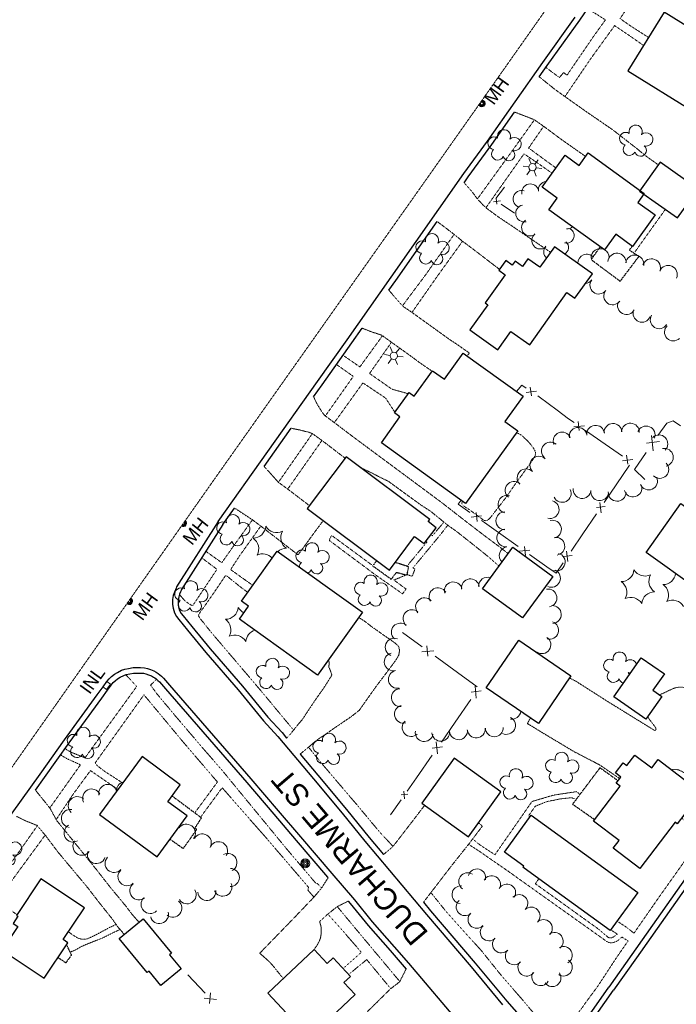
# Model space of a CAD drawing. Extents: x 863487 to 870045, y 569252 to 575761.
# Tile 18 of 66: x 864891 to 865184, y 571567 to 572008. Entities that reach past the tile are written whole.
import ezdxf
from ezdxf.enums import TextEntityAlignment as Align

# ---------------------------------------------------------------- set-up
doc = ezdxf.new("R2010")
doc.units = 0
doc.header["$LTSCALE"] = 0.005
doc.header["$MEASUREMENT"] = 0
doc.linetypes.add('DGN Style 3', pattern=[37.5, 25, -12.5])
doc.linetypes.add('DGN Style 5', pattern=[20, 10, -10])
for name, color, linetype, lineweight in [('E_DRN_Grate', 5, 'Continuous', 15), ('E_DWY', 2, 'DGN Style 3', 15), ('E_LAND_Vegetation', 3, 'Continuous', 15), ('E_MAP_Limits', 3, 'DGN Style 3', 15), ('E_MISCPROP', 30, 'Continuous', 15), ('E_MISCPROP_HvyDash', 241, 'DGN Style 3', 25), ('E_MISCPROP_HvyLine', 241, 'Continuous', 25), ('E_MISCPROP_Railing', 30, 'Continuous', 15), ('E_PATH_Sidewalk', 2, 'DGN Style 5', 15), ('E_RDWY', 21, 'Continuous', 25), ('E_RDWY_Name', 21, 'Continuous', 15)]:
    doc.layers.add(name, color=color, linetype=linetype, lineweight=lineweight)
doc.styles.add('Style-IGR_FONT_0', font='IGR_FONT_0.shx')
doc.styles.add('Style-IGR_FONT_1', font='IGR_FONT_1.shx')

# ---------------------------------------------------------------- blocks, each defined once
blk = doc.blocks.new('INLT')
at = {"layer": 'E_MISCPROP_Railing', "color": 40, "linetype": 'Continuous', "lineweight": 0, "flags": 128}
blk.add_lwpolyline([(3, -2), (3, 0), (0, 0), (0, -2), (3, -2)], dxfattribs=at)
blk = doc.blocks.new('INL_13')
at = {"layer": 'E_MISCPROP_Railing', "color": 40, "linetype": 'Continuous', "lineweight": 0, "style": 'Style-IGR_FONT_0'}
blk.add_text('INL', height=6, rotation=0.0001, dxfattribs=at).set_placement((-5.74, -3.01))
blk = doc.blocks.new('POLE')
at = {"layer": 'E_MISCPROP', "color": 20, "linetype": 'Continuous', "lineweight": 0}
for centre, radius in [((-0.01, 0.02), 2.02), ((-0.01, 0.03), 1.52), ((0, -0.01), 1.01), ((0, 0), 0.502)]:
    blk.add_circle(centre, radius, dxfattribs=at)
blk = doc.blocks.new('MHT_15')
at = {"layer": 'E_DRN_Grate', "color": 20, "linetype": 'Continuous', "lineweight": 0, "style": 'Style-IGR_FONT_0'}
blk.add_text('MH', height=6, rotation=360, dxfattribs=at).set_placement((-0.08, -3.13), align=Align.CENTER)
blk = doc.blocks.new('MHT_16')
at = {"layer": 'E_DRN_Grate', "color": 20, "linetype": 'Continuous', "lineweight": 0, "style": 'Style-IGR_FONT_0'}
blk.add_text('MH', height=6, rotation=360, dxfattribs=at).set_placement((-0.08, -3.13), align=Align.CENTER)
blk = doc.blocks.new('TREE')
at = {"layer": 'E_LAND_Vegetation', "color": 93, "linetype": 'Continuous', "lineweight": 0}
for centre, radius, start, end in [((-1.47, 4.28), 2.78, 1.3946, 209.1676), ((3.57, 2.42), 2.97, 278.4237, 139.6576), ((-4.47, 0.2), 2.78, 78.0716, 279.0827), ((-2.01, -4.2), 2.61, 140.7798, 358.7124), ((3.46, -3.43), 2.97, 196.0746, 79.0478)]:
    blk.add_arc(centre, radius, start, end, dxfattribs=at)
blk = doc.blocks.new('TREE_1')
at = {"layer": 'E_LAND_Vegetation', "color": 93, "linetype": 'Continuous', "lineweight": 0}
for centre, radius, start, end in [((-1.47, 4.28), 2.78, 1.3946, 209.1676), ((3.57, 2.42), 2.97, 278.4237, 139.6576), ((-4.47, 0.2), 2.78, 78.0716, 279.0827), ((-2.01, -4.2), 2.61, 140.7798, 358.7124), ((3.46, -3.43), 2.97, 196.0745, 79.0478)]:
    blk.add_arc(centre, radius, start, end, dxfattribs=at)
blk = doc.blocks.new('LTP')
at = {"layer": 'E_MISCPROP', "color": 20, "linetype": 'Continuous', "lineweight": 0}
for p, q in [((-1.64, 0.07), (-4.24, 0.14)), ((-0.8, 1.43), (-2, 3.73)), ((0.9, 1.42), (2.27, 3.65)), ((-0.88, -1.42), (-2.24, -3.61)), ((0.76, -1.47), (2, -3.65)), ((1.64, -0.02), (4.16, -0.09))]:
    blk.add_line(p, q, dxfattribs=at)
blk.add_circle((0, 0), 1.64, dxfattribs=at)
blk = doc.blocks.new('PINEL')
at = {"layer": 'E_LAND_Vegetation', "color": 93, "linetype": 'Continuous', "lineweight": 0}
for centre, start, end in [((-8.14, 7.32), 275.2113, 0.9763), ((2.26, 10.71), 215.2113, 300.9763), ((10.41, 3.41), 155.2113, 240.9763), ((-10.4, -3.39), 335.2113, 60.9763), ((8.15, -7.3), 95.2114, 180.9763), ((-2.25, -10.7), 35.2113, 120.9763)]:
    blk.add_arc(centre, 5.72, start, end, dxfattribs=at)

msp = doc.modelspace()

# ---------------------------------------------------------------- linework, layer by layer
at = {"layer": 'E_DRN_Grate', "color": 20, "linetype": 'Continuous'}
msp.add_circle((865097.3, 571970.25), 0.605, dxfattribs=at)
for centre, radius, start, end in [((865097.3, 571970.29), 1.5, 206.2388, 83.4314), ((865097.3, 571970.29), 1.22, 198.5543, 91.1159), ((865097.31, 571970.28), 0.968, 185.6043, 104.0659), ((864963.7, 571782.45), 1.5, 237.5223, 52.2543), ((864963.7, 571782.46), 1.22, 238.0323, 51.7442), ((864963.71, 571782.44), 0.968, 238.0965, 51.68), ((864963.7, 571782.42), 0.605, 239.5039, 50.2726), ((864939.48, 571747.55), 1.5, 227.3866, 62.3899), ((864939.48, 571747.55), 1.22, 225.5274, 64.2491), ((864939.49, 571747.54), 0.968, 222.3093, 67.4672), ((864939.48, 571747.51), 0.605, 213.8603, 75.9162)]:
    msp.add_arc(centre, radius, start, end, dxfattribs=at)
at = {"layer": 'E_DWY', "color": 51, "linetype": 'DGN Style 3', "flags": 128}
for points in [[(865123.03, 571982.14), (865127.41, 571978.62), (865130.24, 571976.36), (865134.7, 571973.17), (865144.88, 571965.98), (865155.88, 571958.46), (865166.54, 571950.15), (865170.49, 571946.91), (865176.27, 571942.77)], [(865111.98, 571966.38), (865117.93, 571964.09), (865120.76, 571962.98), (865125.05, 571959.97), (865132.46, 571954.45), (865137.99, 571950.56), (865143.74, 571946.52)], [(865089.36, 571934.79), (865092.91, 571930.8), (865095.47, 571927.32), (865099.01, 571923.66), (865104.69, 571919.49), (865111.46, 571914.97), (865128.07, 571903.65)], [(865077.25, 571917.48), (865080.47, 571915.08), (865085.05, 571911.54), (865088.84, 571908.48), (865093.54, 571904.97), (865098.69, 571901.03), (865099.69, 571900.24), (865105.21, 571896.05)], [(865055.7, 571886.68), (865061.84, 571879.62), (865066.1, 571876.71), (865083.33, 571864.33), (865085.85, 571862.7), (865091.73, 571858.59), (865090.69, 571857.25)], [(865043.76, 571869.72), (865048.22, 571867.97), (865052.42, 571866.64), (865056.83, 571863.44), (865065.88, 571856.99), (865068.81, 571854.77), (865075.01, 571850.48)], [(865022.02, 571839.05), (865023.34, 571836.21), (865025.69, 571832.33), (865026.73, 571830.99), (865027.14, 571830.56), (865032.14, 571826.84), (865039.81, 571821.03), (865044.33, 571817.67), (865079.24, 571791.78), (865089.73, 571783.61), (865097.91, 571777.33), (865103.38, 571773.24), (865104.09, 571772.76), (865109.09, 571768.85)], [(865012, 571824.94), (865016.56, 571824.03), (865018.28, 571823.52), (865019.52, 571823.27), (865020.52, 571822.91), (865021.24, 571822.61), (865021.49, 571822.53), (865025.75, 571819.49), (865028.88, 571817.12), (865036.12, 571811.55)], [(864999.88, 571807.87), (865003.25, 571804.13), (865006.3, 571800.73), (865010.42, 571797.76), (865020.18, 571790.3)], [(865104.72, 571763.52), (865100.07, 571767.58), (865093.71, 571772.68), (865085.9, 571778.86), (865082.14, 571781.51), (865074.34, 571787.83), (865070.1, 571790.57), (865055.6, 571801.13), (865042.93, 571807.46)], [(865026.34, 571783.65), (865022.55, 571778.54), (865015.08, 571768.3), (864998.56, 571781.06), (864994.57, 571784.05), (864986.65, 571789.25)], [(865042.49, 571698.81), (865047.28, 571705.61), (865048.67, 571707.52), (865050.31, 571709.85), (865052.39, 571712.58), (865054.15, 571714.91), (865055.82, 571717.18), (865057.49, 571719.38), (865058.99, 571721.49), (865060.16, 571723.52), (865060.52, 571725.68), (865060.03, 571727.35), (865058.62, 571728.74), (865057.24, 571729.73), (865055.64, 571730.84), (865053.7, 571732.15), (865051.85, 571733.47), (865050, 571734.79), (865048.48, 571735.79), (865047.13, 571736.86), (865045.8, 571737.92), (865044.82, 571738.63), (865042.74, 571739.98), (865042.13, 571740.22)], [(865030.21, 571714.55), (865029.24, 571717.27), (865028.85, 571718.19), (865029.02, 571720.3), (865028.65, 571721.17), (865028.57, 571721.23)], [(865009.94, 571686.36), (865011.18, 571687.56), (865011.89, 571688.4), (865012.4, 571689.07), (865013.06, 571689.89), (865013.79, 571690.83), (865014.93, 571692.22), (865016.77, 571694.38), (865017.82, 571695.87), (865018.48, 571696.93), (865019.44, 571698.35), (865020.36, 571699.79), (865021.41, 571701.32), (865022.66, 571703.21), (865023.98, 571705.08), (865025.08, 571706.64), (865026.14, 571708.11), (865027.03, 571709.44), (865028.1, 571711.11), (865028.83, 571712.31), (865029.44, 571713.29), (865030.21, 571714.55)], [(865171.48, 571695.85), (865171.94, 571695.21), (865172.73, 571694.11), (865173.48, 571693.15), (865174.18, 571692.24), (865174.82, 571691.35), (865175.28, 571690.5), (865175.18, 571689.96), (865174.68, 571689.8), (865173.97, 571690.11), (865173.42, 571690.48), (865153.61, 571702.71), (865139.63, 571711.62), (865136.51, 571713.28)], [(865189.41, 571708.54), (865188.1, 571708.99), (865186.08, 571709.16), (865184.23, 571708.91), (865183.42, 571708.67), (865182.69, 571708.38), (865181.92, 571708.02), (865181.03, 571707.63), (865180.28, 571707.26), (865179.4, 571706.81), (865178.33, 571706.33), (865177.14, 571705.89), (865176.72, 571705.74)], [(865042.49, 571698.81), (865041.6, 571698.11), (865040.12, 571696.92), (865038.17, 571695.44), (865036.16, 571694.1), (865033.81, 571692.5), (865031.68, 571691.07), (865029.38, 571689.47), (865027.52, 571688.12), (865026.2, 571687.27), (865024.77, 571686.35), (865023.55, 571685.42), (865022.69, 571684.76), (865021.77, 571683.98), (865020.99, 571683.3), (865020.07, 571682.55), (865016.01, 571679.14)], [(865159.01, 571668.21), (865149.97, 571674.37), (865138.57, 571680.27), (865124.57, 571688.66), (865117.66, 571692.85), (865119.1, 571695.3)], [(865212.78, 571657.98), (865208.33, 571660.91), (865206.04, 571662.24), (865194.06, 571667.81), (865185.63, 571672.01), (865184.59, 571672.28), (865182.89, 571672.29), (865182.19, 571672.15)], [(864897.54, 571663.07), (864904.05, 571655), (864907.09, 571649.43), (864911.69, 571643.78), (864924.99, 571627.33), (864931.06, 571619.56), (864937.89, 571611.33), (864940.28, 571608.17), (864940.62, 571607.67), (864943.84, 571604)], [(865071.7, 571656.23), (865066.76, 571649.79), (865057.46, 571637.73), (865053.31, 571634.23)], [(864889.09, 571651.31), (864893.05, 571649.36), (864898.28, 571647.26), (864902.04, 571642.79), (864907.55, 571635.45), (864920.78, 571619.62), (864926.06, 571612.78), (864931.8, 571605.58), (864934.6, 571601.64), (864936.29, 571599.79), (864937.17, 571598.47)], [(865071.2, 571612.9), (865074.47, 571617.15), (865083.64, 571629.09), (865091.48, 571638.95), (865097.57, 571646.98), (865095.84, 571648.41)], [(865028.48, 571623.81), (865025.58, 571619.23), (865022.11, 571615.12), (865012.26, 571604.83), (864997.89, 571590.07), (864998.65, 571589.46), (865000.07, 571588.2), (865001.77, 571586.7), (865003.04, 571585.38), (865004.34, 571583.86), (865006.1, 571581.67), (865007.44, 571579.98), (865008.1, 571579.23), (865008.5, 571578.72)], [(865037.52, 571613.38), (865032.68, 571611), (865028.38, 571607.59), (865024.81, 571604.35), (865024.73, 571604.01), (865025.12, 571602.96), (865025.48, 571601.3), (865025.45, 571599.02), (865025.08, 571596.8), (865024.37, 571595.01), (865023.4, 571593.39), (865021.99, 571591.47), (865021.95, 571591.42)], [(865063.42, 571582.99), (865060.53, 571577.3), (865056.36, 571574.09), (865047.32, 571565.14), (865034.63, 571553.14), (865026.53, 571545.66), (865029.04, 571542.67)]]:
    msp.add_lwpolyline(points, dxfattribs=at)
at = {"layer": 'E_LAND_Vegetation', "color": 93, "linetype": 'Continuous'}
for centre, radius, start, end in [((865118.99, 571930.45), 3.82, 12.0243, 192.0089), ((865126.4, 571931.47), 3.82, 95.7131, 187.3407), ((865115.13, 571927.51), 3.82, 73.5127, 253.4974), ((865116.28, 571921.07), 3.82, 102.1703, 282.1549), ((865118.92, 571914.78), 3.82, 123.177, 303.1617), ((865123.5, 571908.94), 3.82, 129.2587, 309.2434), ((865135.25, 571911.13), 3.36, 254.1049, 74.0895), ((865135.41, 571917.44), 3.36, 267.402, 316.4327), ((865132.74, 571905.82), 3.36, 299.0625, 48.9997), ((865128.81, 571903.94), 3.82, 138.8669, 228.0931), ((865144.31, 571898.72), 4.07, 43.5582, 180.1393), ((865150.23, 571901.21), 4.07, 63.6557, 182.7256), ((865150.23, 571901.21), 4.07, 2.741, 60.9565), ((865157.79, 571899.19), 4.07, 355.6117, 175.5963), ((865165.71, 571898.35), 4.07, 350.9726, 170.9573), ((865173.21, 571896.67), 4.07, 339.8094, 159.7941), ((865180.67, 571893.71), 4.07, 336.716, 156.7007), ((865143.27, 571893.6), 3.95, 275.0855, 322.6943), ((865149.62, 571888.92), 3.95, 142.9292, 322.9138), ((865155.83, 571884.11), 3.95, 143.7969, 323.7816), ((865162, 571879.75), 3.95, 153.1067, 333.0913), ((865168.94, 571876.34), 3.95, 157.8398, 337.8245), ((865176.64, 571873.44), 3.95, 148.1367, 328.1213), ((865183, 571867.98), 3.95, 133.9236, 313.9083), ((865140.4, 571821.29), 3.99, 9.9824, 189.9671), ((865148.19, 571822.27), 3.99, 6.4369, 186.4215), ((865155.99, 571823.1), 3.99, 2.4568, 182.4415), ((865163.78, 571823.23), 3.99, 357.3498, 177.3345), ((865170.84, 571821.95), 3.99, 338.0037, 157.9884), ((865133.23, 571819.24), 3.99, 23.0026, 202.9872), ((865176.51, 571817.98), 3.99, 313.7052, 133.6899), ((865127.96, 571814.71), 3.99, 49.8725, 229.8572), ((865178.97, 571811.95), 3.99, 280.9382, 100.9229), ((865122.8, 571808.43), 3.99, 45.802, 225.7867), ((865117.1, 571802.77), 3.99, 44.3442, 224.3289), ((865176.97, 571806.53), 3.99, 225.2534, 45.2381), ((865171.93, 571801.36), 3.99, 204.1292, 24.1139), ((865111.77, 571797.18), 3.99, 51.1891, 231.1738), ((865133.29, 571795.8), 3.99, 205.192, 25.1767), ((865142.15, 571797.54), 3.99, 172.9411, 352.9258), ((865150.07, 571796.56), 3.99, 172.9411, 352.9258), ((865164.92, 571798.2), 3.99, 196.002, 15.9867), ((865108.52, 571790.88), 3.99, 73.6857, 253.6704), ((865157.86, 571796.31), 3.99, 178.232, 358.2167), ((865127.88, 571788.59), 3.99, 255.7833, 75.768), ((865107.62, 571783.55), 3.99, 89.2952, 269.2799), ((864994.92, 571781.5), 5.72, 270.2012, 355.9661), ((865005.58, 571783.98), 5.72, 210.2012, 295.9662), ((865108.05, 571775.86), 3.99, 96.6236, 276.6083), ((865128.9, 571779.78), 3.99, 283.9701, 103.9548), ((864991.74, 571771.04), 5.72, 330.2012, 55.9661), ((865013.06, 571775.99), 5.72, 150.2012, 235.9662), ((865130.42, 571772.14), 3.99, 278.796, 98.7807), ((865009.87, 571765.52), 5.72, 90.2012, 132.6939), ((865021.3, 571770.76), 2.97, 333.4136, 194.6475), ((865109.1, 571768), 3.99, 97.9499, 226.4573), ((864999.21, 571763.05), 5.72, 42.1591, 115.9661), ((865016.89, 571767.7), 2.78, 56.3845, 264.1575), ((865026.03, 571767.31), 2.97, 251.0644, 134.0377), ((865130.61, 571765.12), 3.99, 254.9466, 74.9313), ((865018.5, 571762.9), 2.78, 133.0615, 182.476), ((865023.52, 571762.39), 2.61, 195.7696, 53.7022), ((865018.5, 571762.9), 2.78, 286.4719, 334.0725), ((865092.18, 571753.58), 3.99, 8.3271, 188.3117), ((865099.86, 571754.3), 3.99, 70.2591, 181.4017), ((865128.45, 571757.81), 3.99, 245.4865, 65.4712), ((865178.35, 571760.74), 5.72, 270.2012, 352.292), ((865077.68, 571749.59), 3.99, 30.0155, 210.0001), ((865084.57, 571752.21), 3.99, 14.8766, 194.8612), ((865126.92, 571749.03), 3.99, 279.7821, 99.7668), ((865175.17, 571750.28), 5.72, 330.2012, 55.9661), ((865071.68, 571745.11), 3.99, 42.2254, 222.2101), ((864982.61, 571745.22), 5.72, 269.5457, 355.3106), ((864993.3, 571747.58), 5.72, 209.5457, 244.982), ((865128.85, 571741.62), 3.99, 272.771, 92.7557), ((865182.64, 571742.29), 5.72, 30.2012, 115.9661), ((865066.07, 571739.78), 3.99, 48.7536, 228.7382), ((864979.31, 571734.79), 5.72, 329.5457, 55.3106), ((865060.81, 571733.77), 3.99, 48.7536, 228.7382), ((865127.68, 571734.58), 3.99, 252.4603, 72.445), ((864986.69, 571726.71), 5.72, 29.5457, 115.3106), ((864997.38, 571729.07), 5.72, 106.4784, 175.3106), ((865058.09, 571727), 3.99, 67.6275, 247.6122), ((865124.19, 571728.1), 3.99, 235.6432, 55.6278), ((865057.64, 571720.43), 3.99, 104.1835, 284.1682), ((865119.66, 571721.59), 3.99, 37.6546, 54.2314), ((865159, 571721.87), 2.97, 333.4136, 194.6475), ((865154.59, 571718.8), 2.78, 56.3845, 264.1575), ((865163.73, 571718.42), 2.97, 17.7985, 134.0377), ((865059.5, 571712.61), 3.99, 102.7521, 282.7368), ((865156.2, 571714.01), 2.78, 133.0615, 334.0725), ((865161.22, 571713.5), 2.61, 31.5358, 53.7022), ((865163.73, 571718.42), 2.97, 251.0644, 272.3105), ((865161.22, 571713.5), 2.61, 195.7696, 258.5732), ((865060.85, 571704.45), 3.99, 94.3244, 274.3091), ((865062.19, 571697.01), 3.99, 105.3018, 285.2864), ((865110.77, 571698.81), 3.99, 260.8948, 352.4365), ((865065.65, 571691.03), 3.99, 132.6778, 312.6625), ((865108.38, 571691.98), 3.99, 242.9184, 62.9031), ((865071.5, 571688.81), 3.99, 170.4263, 350.411), ((865078.93, 571688.96), 3.99, 184.5186, 4.5032), ((865086.88, 571689.6), 3.99, 184.6585, 4.6432), ((865094.78, 571690.38), 3.99, 185.7651, 5.7498), ((865102.89, 571690.93), 3.99, 181.8955, 1.8802), ((864929.93, 571661.54), 4.06, 14.4385, 189.843), ((864937.87, 571662.78), 4.06, 103.423, 183.8443), ((864922.75, 571659.51), 4.06, 26.3969, 206.3816), ((864916.3, 571656.09), 4.06, 47.1631, 227.1478), ((864913.22, 571650.39), 4.06, 82.0058, 261.9905), ((864914.43, 571643.88), 4.06, 119.6599, 299.6446), ((864965.07, 571643.78), 4.06, 323.1957, 143.1804), ((864958.57, 571648.55), 4.06, 324.4756, 343.3208), ((864972.2, 571639.41), 4.06, 330.2749, 150.2596), ((864918.38, 571637.98), 4.06, 144.1028, 324.0874), ((864979.48, 571635.94), 4.06, 329.4284, 149.4131), ((864924.85, 571634.26), 4.06, 159.7684, 339.7531), ((864983.7, 571630.7), 4.06, 298.7222, 118.7069), ((864932.77, 571630.27), 4.06, 137.2643, 317.249), ((864938.55, 571624.35), 4.06, 132.6373, 312.622), ((864984.74, 571623.98), 4.06, 269.3626, 89.3473), ((865090.89, 571622.15), 3.91, 55.9384, 235.923), ((865095.11, 571623.89), 3.91, 345.6175, 165.6022), ((864943.84, 571618.02), 4.06, 129.0466, 309.0313), ((864981.41, 571619.68), 4.06, 203.5788, 23.5635), ((865101.71, 571620.88), 3.91, 330.9992, 150.9839), ((865108.54, 571617.09), 3.91, 330.9992, 150.9839), ((864965.4, 571616.25), 4.06, 212.1459, 32.1306), ((864974.29, 571617.77), 4.06, 186.1238, 6.1085), ((865087.86, 571616.3), 3.91, 85.3583, 265.343), ((864948.89, 571611.93), 4.06, 134.3581, 314.3428), ((864959.05, 571610.31), 4.06, 230.455, 50.4397), ((865089.75, 571610.81), 3.91, 132.378, 312.3627), ((865113.97, 571612.39), 3.91, 314.3868, 134.3715), ((864953.04, 571607.43), 4.06, 195.1993, 15.1839), ((865095.03, 571605.19), 3.91, 135.2578, 315.2425), ((865119.43, 571606.8), 3.91, 314.3413, 134.3259), ((865124.94, 571601.24), 3.91, 314.7928, 134.7775), ((865100.52, 571599.53), 3.91, 133.2803, 313.2649), ((865129.8, 571595.46), 3.91, 307.4847, 127.4694), ((865105.99, 571594.16), 3.91, 137.3692, 317.3539), ((865111.73, 571588.84), 3.91, 136.9739, 316.9585), ((865133.9, 571589.21), 3.91, 298.4821, 118.4667), ((865117.39, 571583.76), 3.91, 142.8724, 322.8571), ((865133.88, 571583.8), 3.91, 235.8578, 55.8424), ((865123.58, 571579.49), 3.91, 150.482, 330.4667), ((865128.8, 571579.05), 3.91, 214.894, 34.8787)]:
    msp.add_arc(centre, radius, start, end, dxfattribs=at)
at = {"layer": 'E_MAP_Limits', "color": 73, "linetype": 'DGN Style 3', "flags": 128}
for points in [[(864977.48, 571801.93), (865071.54, 571934.97), (865183.83, 572094.36), (865292.53, 572247.42), (865413.02, 572418.02), (865469.73, 572498.43), (865508.1, 572552.5), (865515.79, 572562.58)], [(864428.23, 571024.69), (864502.51, 571129.99), (864587.62, 571250.56), (864648.23, 571336.02), (864741.42, 571467.43), (864850.59, 571621.46), (864977.48, 571801.93)]]:
    msp.add_lwpolyline(points, dxfattribs=at)
at = {"layer": 'E_MISCPROP_HvyDash', "color": 241, "linetype": 'DGN Style 3', "flags": 128}
for points in [[(865150.27, 571906.14), (865146.18, 571900.43), (865159.21, 571890.71), (865167.56, 571901.78), (865163.36, 571904.6), (865164.59, 571906.36)], [(865050.27, 571765.71), (865048.45, 571763.41), (865056.78, 571757.39), (865059.1, 571760.49), (865063.86, 571759.22), (865064.56, 571762.95), (865058.53, 571764.93)], [(865158.26, 571667.22), (865150.16, 571673.05), (865137.9, 571656.77), (865147.77, 571649.88)], [(864957.82, 571641.09), (864963.7, 571636.94), (864969.74, 571645.42), (864968.91, 571646.04), (864971.86, 571650.62), (864958.69, 571660.43)], [(864907.66, 571588.17), (864911.22, 571585.83), (864913.74, 571589.28), (864911.48, 571593.91)]]:
    msp.add_lwpolyline(points, dxfattribs=at)
at = {"layer": 'E_MISCPROP_HvyLine', "color": 241, "linetype": 'Continuous', "flags": 128}
for points in [[(865178.93, 572011.13), (865162.6, 571984.88), (865191.97, 571966.61), (865198.01, 571976.31), (865200.56, 571974.73), (865203.94, 571980.17), (865200.68, 571982.2), (865207.58, 571993.3)], [(865167.09, 571926.01), (865174.87, 571920.38), (865164.68, 571906.29), (865157.21, 571911.7), (865152.19, 571904.75), (865127.34, 571922.73), (865131.06, 571927.87), (865124.24, 571932.81), (865134.55, 571947.06), (865140.85, 571942.51), (865144.91, 571948.13), (865169.98, 571930)], [(865167.93, 571931.07), (865184.84, 571919.02), (865194.05, 571931.94), (865177.14, 571944)], [(865146.75, 571894.06), (865129.83, 571906.12), (865123.32, 571896.97), (865117.96, 571900.79), (865115.48, 571897.31), (865112.17, 571899.67), (865110.87, 571897.85), (865107.97, 571899.93), (865104.94, 571895.68), (865107.8, 571893.63), (865098.81, 571881.01), (865099.93, 571880.22), (865091.93, 571868.99), (865104.47, 571860.06), (865110.34, 571868.3), (865118.74, 571862.31), (865135.36, 571885.64), (865138.93, 571883.09)], [(865113.41, 571823.84), (865090.05, 571791.33), (865052.34, 571818.42), (865060.66, 571830), (865058.19, 571831.78), (865064.79, 571840.96), (865067.02, 571839.36), (865075.17, 571850.7), (865080.55, 571846.83), (865088.94, 571858.51), (865115.76, 571839.24), (865107.67, 571827.96)], [(865073.99, 571784.16), (865036.61, 571812.2), (865019.21, 571789), (865055.93, 571761.46), (865067.23, 571776.53), (865071.49, 571773.34), (865076.83, 571780.46), (865073.23, 571783.16)], [(865186.38, 571791.3), (865209, 571775.25), (865193.43, 571753.3), (865170.81, 571769.35)], [(865111.18, 571771.72), (865129.06, 571758.68), (865115.53, 571740.13), (865097.65, 571753.17)], [(864994.18, 571753.89), (865005.66, 571769.97), (865043.88, 571742.67), (865023.79, 571714.54), (864988.82, 571739.51), (864992.96, 571745.31), (864989.71, 571747.63)], [(865113.84, 571730.17), (865137.16, 571714.23), (865122.6, 571692.91), (865099.28, 571708.84)], [(865168.63, 571722.28), (865178.99, 571715.03), (865173.88, 571707.72), (865177.84, 571704.95), (865170.75, 571694.81), (865156.43, 571704.82)], [(865165.73, 571678.7), (865173.3, 571672.96), (865176.16, 571676.73), (865189.65, 571666.5), (865189.15, 571665.84), (865194.96, 571661.43), (865184.77, 571648), (865183.79, 571648.75), (865168.07, 571628.03), (865156.11, 571637.1), (865158.71, 571640.53), (865147.26, 571649.21), (865159.17, 571664.9), (865157.47, 571666.19), (865159.55, 571668.92), (865157.11, 571670.77), (865160.52, 571675.27), (865162.18, 571674.02)], [(864945.27, 571678.05), (864926.2, 571652.15), (864951.98, 571633.16), (864965.49, 571651.51), (864956.83, 571657.89), (864962.39, 571665.45)], [(865084.98, 571677.37), (865070.4, 571657.16), (865091.28, 571642.09), (865105.87, 571662.3)], [(865119.37, 571651.79), (865167.07, 571617.26), (865154.76, 571600.25), (865124.43, 571622.2), (865115.67, 571628.54), (865116.04, 571629.06), (865107.43, 571635.29)], [(864919.48, 571610.43), (864900.03, 571623.4), (864889.08, 571606.98), (864889.65, 571606.61), (864887.54, 571603.46), (864889.74, 571602), (864882.74, 571591.51), (864901.53, 571578.98), (864912.06, 571594.77), (864909.97, 571596.17)], [(864945.69, 571605.54), (864958.45, 571590.16), (864957.57, 571589.42), (864962.79, 571583.13), (864953.74, 571575.63), (864948.38, 571582.09), (864947.59, 571581.43), (864934.97, 571596.65)], [(865035.58, 571576.99), (865040.68, 571571.58), (865021.29, 571553.28), (865021.58, 571552.97), (865017.82, 571549.43), (865009.25, 571558.51), (865011.99, 571561.1), (865001.55, 571572.16), (865022.25, 571591.7), (865028.11, 571585.48), (865030.75, 571587.98), (865038.52, 571579.75)]]:
    msp.add_lwpolyline(points, close=True, dxfattribs=at)
at = {"layer": 'E_MISCPROP_Railing', "color": 40, "linetype": 'Continuous'}
for p, q in [((865102.5, 571926.29), (865105.59, 571926.65)), ((865103.75, 571927.91), (865104.07, 571925.26)), ((865117.12, 571840.91), (865121.76, 571841.53)), ((865118.96, 571843.38), (865119.5, 571839.41)), ((865140.43, 571827.95), (865140.88, 571823.97)), ((865138.54, 571825.52), (865143.19, 571826.03)), ((865173.21, 571821.73), (865173.96, 571814.88)), ((865176.79, 571818.95), (865170.92, 571818.27)), ((865160.22, 571810.43), (865164.87, 571810.94)), ((865162.11, 571812.86), (865162.57, 571808.88)), ((865152.53, 571789.94), (865148.55, 571789.43)), ((865150.08, 571791.79), (865150.64, 571787.15)), ((865097.15, 571785.69), (865092.51, 571785.2)), ((865095.26, 571783.27), (865094.81, 571787.25)), ((865116.84, 571768.03), (865116.41, 571772.02)), ((865118.74, 571770.45), (865114.09, 571769.97)), ((865137.69, 571768.08), (865133.72, 571767.57)), ((865135.24, 571769.94), (865135.8, 571765.29)), ((865072.7, 571727.65), (865073.14, 571723.05)), ((865070.48, 571724.89), (865075.84, 571725.37)), ((865094.25, 571709.59), (865094.84, 571704.24)), ((865097.05, 571707.42), (865092.47, 571706.89)), ((865076.93, 571684.59), (865077.52, 571679.25)), ((865079.73, 571682.43), (865075.14, 571681.89)), ((865064.23, 571661.2), (865061.18, 571660.88)), ((865062.39, 571662.66), (865062.74, 571659.11)), ((864973.07, 571569.95), (864978.62, 571569.46)), ((864975.84, 571572.35), (864975.45, 571567.59))]:
    msp.add_line(p, q, dxfattribs=at)
at = {"layer": 'E_MISCPROP_Railing', "color": 40, "linetype": 'Continuous', "flags": 128}
for points in [[(865107.42, 571932.77), (865103.6, 571927.78)], [(865105.95, 571925.26), (865111.85, 571921.23)], [(865112.87, 571841.32), (865115.18, 571844.18), (865117.12, 571842.9)], [(865122.32, 571839.45), (865123.03, 571838.98), (865130.95, 571833.07)], [(865130.95, 571833.07), (865136.1, 571829.23), (865138.58, 571827.5)], [(865186.22, 571826.02), (865182.91, 571828.33), (865180.02, 571827.26), (865176.13, 571821.67)], [(865143.7, 571823.94), (865152.51, 571817.8)], [(865152.51, 571817.8), (865160.26, 571812.41)], [(865170.88, 571814.11), (865165.58, 571806.5), (865170.3, 571801.95)], [(865163.39, 571808.48), (865157.36, 571799.59)], [(865157.36, 571799.59), (865152.06, 571791.78)], [(865092, 571787.29), (865086.78, 571790.93), (865088.02, 571792.79)], [(865148.55, 571786.61), (865142.53, 571777.73)], [(865104.83, 571778.27), (865098.49, 571782.75), (865097.11, 571783.71)], [(865113.59, 571772.07), (865104.83, 571778.27)], [(865142.53, 571777.73), (865137.23, 571769.92)], [(865126.4, 571763.01), (865118.69, 571768.47)], [(865133.72, 571764.76), (865130.55, 571760.08), (865126.4, 571763.01)], [(865061.77, 571733.55), (865070.57, 571727.17)], [(865076.38, 571722.96), (865086.39, 571715.7)], [(865086.39, 571715.7), (865095.19, 571709.32)], [(865092.44, 571703.65), (865085.4, 571693.49)], [(865085.4, 571693.49), (865079.21, 571684.55)], [(865075.11, 571678.65), (865068.07, 571668.49)], [(865068.07, 571668.49), (865063.9, 571662.62)], [(865061.14, 571658.73), (865056.39, 571652.05)], [(864965.77, 571580.37), (864973.57, 571572.26)]]:
    msp.add_lwpolyline(points, dxfattribs=at)
at = {"layer": 'E_PATH_Sidewalk', "color": 51, "linetype": 'DGN Style 5', "flags": 128}
for points in [[(865166.07, 572018.54), (865159.16, 572008.19), (865164.03, 572004.81), (865171.87, 571999.78)], [(865125.99, 571986.35), (865132.02, 571981.83), (865133.88, 571984.07), (865135.44, 571982.91), (865147.32, 572000.29), (865152.61, 572007.64), (865144.64, 572012.67)], [(865169.61, 571996.22), (865162.2, 572001.39), (865156.74, 572005.07), (865145.98, 571990.2), (865134.5, 571973.32)], [(865095.31, 571927.53), (865112.87, 571951.78), (865120.83, 571962.92)], [(865124.96, 571960.03), (865118.25, 571950.31), (865123.56, 571946.42), (865130.45, 571941.4)], [(865128.74, 571939.03), (865122.29, 571943.56), (865116.18, 571947.72), (865099.12, 571923.58)], [(865165.71, 571903.68), (865171.82, 571912.26), (865179.44, 571922.87)], [(865061.78, 571879.68), (865072.4, 571893.93), (865084.9, 571911.66)], [(865088.67, 571908.61), (865077.54, 571893.16), (865066.04, 571876.75)], [(865035.19, 571857.6), (865042.73, 571852.39), (865052.85, 571866.33)], [(865056.86, 571863.42), (865047.06, 571849.44), (865057.11, 571842.4), (865064.39, 571840.41)], [(865027.28, 571830.45), (865039.79, 571848.15), (865032.25, 571853.46)], [(865031.31, 571827.46), (865044.09, 571845.24), (865054.22, 571838.46), (865058.42, 571832.09)], [(865006.28, 571800.76), (865021.46, 571822.54)], [(865025.76, 571819.48), (865010.45, 571797.73)], [(865088.59, 571792.38), (865088.5, 571792.18), (865088.37, 571790.94), (865089.44, 571789.94), (865090.58, 571789.24), (865091.7, 571788.57), (865092.97, 571787.62), (865093.96, 571786.88), (865095.14, 571785.95), (865096.15, 571785.23), (865097.05, 571784.59), (865097.81, 571784.01), (865098.38, 571783.74), (865099.04, 571783.58), (865100.02, 571783.86), (865100.98, 571784.78), (865102.44, 571786.63), (865103.74, 571788.33), (865105.32, 571790.38), (865107.62, 571793.32), (865109.57, 571796.09), (865111.66, 571799.12), (865113.54, 571801.8), (865115.36, 571804.2), (865116.72, 571806.14), (865117.96, 571807.82), (865119.18, 571809.5), (865120.46, 571811.45), (865121.05, 571812.42), (865121.36, 571813.28), (865121.28, 571814.35), (865120.75, 571815.48), (865120.25, 571816.25), (865119.55, 571817.19), (865118.73, 571818.2), (865117.98, 571819.05), (865117.16, 571819.87), (865116.4, 571820.57), (865115.58, 571821.38), (865114.96, 571821.87), (865114.16, 571822.35), (865113.45, 571822.66), (865112.7, 571822.86)], [(864994.67, 571783.98), (864985.72, 571771.59)], [(864998.41, 571781.18), (864989.09, 571768.14)], [(865082.06, 571781.57), (865078.81, 571777.38), (865066.46, 571762.41), (865067.41, 571762.07), (865066.17, 571758.73), (865063.86, 571759.46), (865057.95, 571757.05), (865063.4, 571753.01), (865061.83, 571750.89), (865049.6, 571759.42), (865028.92, 571774.86), (865030.06, 571777.04), (865048.4, 571763.57)], [(865080.34, 571782.96), (865075.21, 571776.86), (865074.45, 571777.29)], [(864985.72, 571771.59), (864980.96, 571764.8), (864973.8, 571769.89)], [(865072.29, 571774.42), (865072.76, 571774.08), (865064.18, 571763.71)], [(864971.95, 571766.97), (864978.78, 571761.86), (864975.09, 571756.3), (864967.83, 571745.43), (864965.1, 571747.22), (864964.67, 571747.58), (864964.15, 571748.06), (864962.01, 571750.54)], [(864989.09, 571768.14), (864984.88, 571761.74), (864990.36, 571757.8), (864991.43, 571757.06)], [(864989.5, 571753.8), (864982.72, 571759.21), (864978.37, 571752.75), (864974.11, 571746.59), (864973.07, 571745.12), (864971.96, 571743.59), (864971.17, 571742.49), (864970.63, 571741.65), (864970.54, 571740.97), (864970.78, 571740.55), (864971.01, 571740.13), (864976.32, 571733.51), (864986.24, 571721.87), (864996.37, 571709.97), (865001.73, 571703.58), (865004.8, 571699.85), (865013.08, 571689.91)], [(864989.5, 571753.8), (864992.51, 571751.56)], [(864991.43, 571757.06), (864994.76, 571754.7)], [(864910.83, 571681.63), (864913.21, 571680.15), (864919.51, 571677.59), (864919.74, 571677.52), (864930.23, 571691.99), (864942.86, 571709.42), (864938.03, 571714.67)], [(864951.73, 571712.67), (864949.08, 571710), (864949.08, 571710), (864952.05, 571705.97), (864960.3, 571696.09), (864970.88, 571683.67), (864981.58, 571671.33), (864988.78, 571662.54), (864998.44, 571650.79), (865010.42, 571636.21), (865022.84, 571621.62), (865023.84, 571621.15), (865025.59, 571619.25)], [(864969.01, 571653.1), (864979, 571666.7), (864963.83, 571684.36), (864946.11, 571705.7), (864924.32, 571675.27), (864925.29, 571673.91), (864928.48, 571671.49), (864936.58, 571666.25)], [(864903.99, 571655.07), (864910.38, 571664.08), (864917.71, 571674.38), (864914.02, 571676.07), (864911.86, 571676.99), (864908.81, 571678.81)], [(865019.74, 571682.27), (865024.97, 571675.81), (865032.98, 571666.38), (865041.46, 571656.44), (865051.72, 571644.14), (865057.58, 571637.88)], [(864932.84, 571664.48), (864922.17, 571671.79), (864914.39, 571661.18), (864906.84, 571649.88)], [(864932.84, 571664.48), (864934.55, 571663.49)], [(865022.17, 571615.19), (865019.48, 571618.29), (865019.77, 571619.57), (865000.71, 571641.8), (864981.11, 571664.12), (864971.64, 571651.21)], [(865093.25, 571641.28), (865095.25, 571639.46), (865097.71, 571637.71), (865103.18, 571634.17), (865119.77, 571657.99), (865129.43, 571660.82), (865139.66, 571662.37), (865140.83, 571661.52)], [(865138.99, 571659.13), (865137.41, 571659.67), (865132.61, 571659.16), (865126.21, 571657.87), (865121.28, 571655.88), (865121.01, 571655.52), (865120.77, 571655.22), (865118.18, 571651.53), (865118.83, 571651.04)], [(865186.68, 571650.52), (865190.62, 571647.79), (865196.49, 571643.54), (865188.89, 571632.51), (865176.05, 571614.41), (865165.38, 571599.05), (865162.03, 571601.72), (865157.8, 571604.46)], [(864867.88, 571621.71), (864875.96, 571616.04), (864884.75, 571627.74), (864898.4, 571647.12)], [(864901.91, 571642.94), (864880.37, 571613.56), (864889.32, 571607.34)], [(865162.74, 571595.59), (865159.98, 571597.32), (865158.13, 571595.67), (865156.63, 571595.02), (865155.13, 571594.7), (865154.29, 571594.86), (865153.86, 571595.05), (865153.12, 571595.41), (865108.48, 571627.2), (865101.07, 571632.31), (865096.02, 571635.83), (865091.36, 571638.8)], [(865122.8, 571623.37), (865121.25, 571621.18), (865149.52, 571600.87), (865153.91, 571597.1), (865154.59, 571596.92), (865155.34, 571596.97), (865156.01, 571597.29), (865156.64, 571597.65), (865157.88, 571598.67), (865154.98, 571600.56)], [(865074.52, 571617.22), (865081.15, 571608.94), (865090, 571599.04), (865097.01, 571591.35), (865105.87, 571580.33), (865114.78, 571570.09), (865120.07, 571563.81), (865121.88, 571562.06), (865123.92, 571560.39), (865125.82, 571559.07), (865127.51, 571558.2), (865128.89, 571557.77), (865130.5, 571557.53), (865131.39, 571557.59), (865132.43, 571557.84), (865133.73, 571558.26), (865135.47, 571558.95), (865136.97, 571559.91), (865138.15, 571561.05), (865140.37, 571563.43), (865142.04, 571565.47), (865143.44, 571567.55), (865145, 571569.66), (865146.2, 571571.3), (865147.2, 571572.61), (865148.12, 571573.92), (865148.96, 571575.05), (865149.34, 571575.57)], [(865060.59, 571577.43), (865041.2, 571600.63), (865032.63, 571610.96)], [(865028.37, 571607.57), (865034.28, 571601.04), (865043.41, 571590.49), (865040, 571587.45), (865035.2, 571583.26)], [(864912.32, 571599.7), (864914.08, 571598.38), (864915.62, 571597.41), (864916.85, 571596.72), (864918.18, 571596.36), (864919.78, 571596.34), (864920.97, 571596.61), (864923.24, 571597.64), (864924.87, 571598.45), (864926.33, 571599.23), (864927.62, 571599.94), (864929.05, 571600.71), (864930.59, 571601.53), (864931.71, 571602.03), (864933.65, 571602.97)], [(864935.45, 571600.71), (864931.91, 571599.1), (864929.79, 571597.98), (864927.56, 571596.92), (864925.17, 571595.96), (864922.74, 571595), (864920.98, 571594.32), (864919.65, 571593.77), (864918.64, 571593.29), (864918.04, 571593.02), (864916.71, 571592.27), (864915.3, 571591.5), (864913.36, 571590.69)], [(865162.74, 571595.59), (865157.38, 571587.85), (865149.34, 571575.57)], [(865037.73, 571580.59), (865045.79, 571587.23), (865056.54, 571574.24)]]:
    msp.add_lwpolyline(points, dxfattribs=at)
at = {"layer": 'E_RDWY', "color": 21, "linetype": 'Continuous', "flags": 128}
for points in [[(865123.03, 571982.14), (865126.58, 571987.19), (865141.09, 572007.48), (865152.23, 572023.8)], [(864979.35, 571783.28), (865023.81, 571845.89), (865037.07, 571864.57), (865056.76, 571892.54), (865089.21, 571938.94), (865099.82, 571953.41), (865124.54, 571988.64), (865139.05, 572008.91)], [(865089.36, 571934.79), (865091.24, 571937.49), (865101.85, 571951.95), (865111.98, 571966.38)], [(865055.7, 571886.68), (865058.81, 571891.1), (865077.25, 571917.48)], [(865022.02, 571839.05), (865025.85, 571844.44), (865039.11, 571863.13), (865043.76, 571869.72)], [(864999.88, 571807.87), (865012, 571824.94)], [(864981.38, 571781.83), (864986.65, 571789.25)], [(864979.27, 571783.17), (864960.75, 571753.99), (864960.49, 571753.35), (864960.18, 571752.71), (864959.71, 571751.55), (864959.26, 571750.12), (864958.89, 571748.29), (864958.86, 571746.05), (864959.13, 571744.46), (864959.78, 571742.41), (864960.69, 571740.72), (864961.66, 571739.44), (864965.57, 571734.69), (864973.81, 571724.61), (864988.31, 571707.9), (864999.68, 571694.04), (865006.03, 571687.12), (865022.01, 571668.11), (865034.77, 571652.73), (865044.98, 571640.28), (865072.49, 571607.47), (865092.47, 571584.04), (865106.59, 571567.02)], [(864981.38, 571781.83), (864962.98, 571752.84), (864962.77, 571752.34), (864962.47, 571751.71), (864962.06, 571750.71), (864961.69, 571749.5), (864961.39, 571748.02), (864961.36, 571746.25), (864961.57, 571745.05), (864962.09, 571743.38), (864962.8, 571742.08), (864963.62, 571740.98), (864967.51, 571736.28), (864975.73, 571726.23), (864990.22, 571709.52), (865001.57, 571695.68), (865007.91, 571688.77), (865009.94, 571686.36)], [(864899.6, 571670.23), (864910.61, 571685.61), (864925.19, 571705.75), (864927.81, 571709.29), (864929.49, 571711.61), (864930.57, 571712.89), (864931.6, 571713.87), (864932.89, 571714.95), (864934.31, 571715.75), (864936.11, 571716.66), (864937.5, 571717.14), (864939.25, 571717.53), (864941.26, 571717.93), (864943.08, 571717.92), (864944.59, 571717.94), (864946.31, 571717.84), (864947.69, 571717.42), (864949.02, 571716.97), (864950.48, 571716.42), (864951.64, 571715.77), (864952.45, 571715.3), (864953.23, 571714.69), (864953.98, 571713.98), (864954.8, 571713.19), (864957.6, 571710.04)], [(864901.63, 571668.77), (864912.64, 571684.15), (864927.2, 571704.27), (864929.83, 571707.81), (864931.46, 571710.07), (864932.39, 571711.17), (864933.27, 571712), (864934.32, 571712.89), (864935.49, 571713.55), (864937.08, 571714.35), (864938.19, 571714.73), (864939.77, 571715.09), (864941.49, 571715.43), (864943.09, 571715.42), (864944.54, 571715.44), (864945.87, 571715.36), (864946.92, 571715.04), (864948.18, 571714.62), (864949.42, 571714.14), (864950.4, 571713.6), (864951.05, 571713.23), (864951.6, 571712.79), (864952.26, 571712.17), (864953, 571711.46), (864955.73, 571708.38)], [(864957.62, 571710.02), (864993.97, 571668.06), (865006.2, 571653.85), (865016.2, 571642.09), (865030.12, 571625.73), (865040.31, 571613.97), (865048.3, 571604.15), (865058.11, 571592.94), (865064.45, 571585.64), (865088.5, 571557.25)], [(864955.73, 571708.38), (864992.08, 571666.43), (865004.3, 571652.23), (865014.29, 571640.47), (865028.23, 571624.1), (865028.48, 571623.81)], [(865016.01, 571679.14), (865023.92, 571669.71), (865036.7, 571654.32), (865046.91, 571641.87), (865053.31, 571634.23)], [(864866.89, 571624.66), (864899.6, 571670.23)], [(864897.54, 571663.07), (864901.63, 571668.77)], [(865212.78, 571657.98), (865197.59, 571636.47), (865164.43, 571589.49), (865154.19, 571574.98)], [(865199.64, 571635.03), (865166.48, 571588.05), (865156.23, 571573.54)], [(865037.52, 571613.38), (865038.4, 571612.37), (865046.39, 571602.53), (865056.23, 571591.3), (865062.56, 571584.01), (865063.42, 571582.99)], [(865071.2, 571612.9), (865074.4, 571609.08), (865094.38, 571585.65), (865108.49, 571568.65), (865118.35, 571557.53), (865122.07, 571554.79), (865124.86, 571553.5), (865134.7, 571553.54), (865138.08, 571554.99), (865141.59, 571557.57), (865146.51, 571564.07), (865154.19, 571574.98)], [(865148.53, 571562.6), (865156.23, 571573.54)]]:
    msp.add_lwpolyline(points, dxfattribs=at)

# ---------------------------------------------------------------- block references
at = {"layer": 'E_DRN_Grate', "color": 20, "linetype": 'Continuous', "rotation": 51.5391561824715}
msp.add_blockref('MHT_16', (864969.12, 571779.07), dxfattribs=at)
at = {"layer": 'E_DRN_Grate', "color": 20, "linetype": 'Continuous', "xscale": 1.000002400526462, "yscale": 1.000002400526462, "zscale": 1.000002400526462, "rotation": 53.76815081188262}
msp.add_blockref('MHT_15', (864946.63, 571745.43), dxfattribs=at)
at = {"layer": 'E_LAND_Vegetation', "color": 93, "linetype": 'Continuous'}
for name, p, rotation in [('TREE', (865107.14, 571951.22), 54.99005666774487), ('TREE', (865166.07, 571953.29), 54.99005666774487), ('TREE', (865074.94, 571904.74), 54.99005666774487), ('TREE', (864985.77, 571779.04), 54.33422831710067), ('PINEL', (865167.13, 571754.06), 54.99005666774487), ('TREE', (864966.99, 571749.44), 54.33422831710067), ('TREE', (865047.52, 571751.99), 54.99005666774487), ('TREE', (865003.47, 571714.78), 54.33422831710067), ('TREE_1', (864918.86, 571683.92), 54.33460063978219), ('TREE', (865028.81, 571681.24), 54.33422831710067), ('TREE', (865132.98, 571672.72), 54.99005666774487), ('TREE', (865112.5, 571665.38), 54.99005666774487), ('TREE_1', (864883.67, 571636.08), 54.33460063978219)]:
    msp.add_blockref(name, p, dxfattribs=dict(at, rotation=rotation))
at = {"layer": 'E_MISCPROP', "color": 20, "linetype": 'Continuous', "xscale": 0.9999988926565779, "yscale": 0.9999988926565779, "zscale": 0.9999988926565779, "rotation": 54.37591312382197}
for p in [(865120.01, 571941.71), (865057.91, 571857.34)]:
    msp.add_blockref('LTP', p, dxfattribs=at)
at = {"layer": 'E_MISCPROP', "color": 20, "linetype": 'Continuous', "rotation": 41.06808597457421}
msp.add_blockref('POLE', (865018.29, 571630.25), dxfattribs=at)
at = {"layer": 'E_MISCPROP_Railing', "color": 40, "linetype": 'Continuous', "xscale": 1.000001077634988, "yscale": 1.000001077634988, "zscale": 1.000001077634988, "rotation": 54.20842943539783}
for name, p in [('INL_13', (864922.7, 571711.93)), ('INLT', (864927.76, 571709.21))]:
    msp.add_blockref(name, p, dxfattribs=at)

# ---------------------------------------------------------------- texts
at = {"layer": 'E_DRN_Grate', "color": 20, "linetype": 'Continuous', "style": 'Style-IGR_FONT_1'}
msp.add_text('MH', height=6, rotation=54.3759, dxfattribs=at).set_placement((865100.2, 571970.89), align=Align.MIDDLE_LEFT)
at = {"layer": 'E_RDWY_Name', "color": 21, "linetype": 'Continuous', "style": 'Style-IGR_FONT_0', "width": 0.999345}
msp.add_text('DUCHARME ST', height=10, rotation=130.4556, dxfattribs=at).set_placement((865073.81, 571599.11))

doc.saveas('drawing.dxf')
